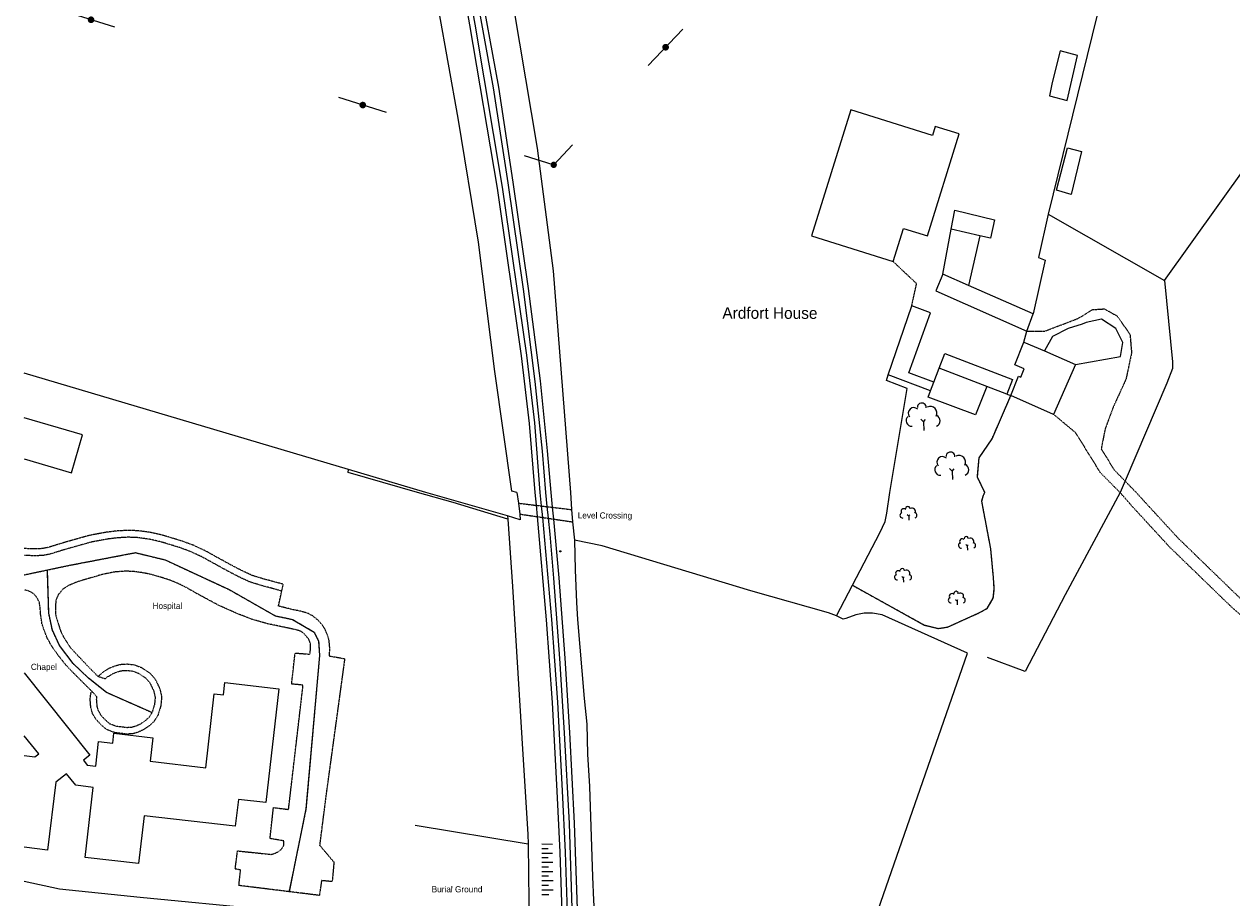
# Model space of a CAD drawing. Header units: metres. Extents: x 611948 to 1225781, y 656699 to 1316021.
# Tile 92 of 169: x 611948 to 612341, y 659311 to 659595. Entities that reach past the tile are written whole.
import ezdxf

# ---------------------------------------------------------------- set-up
doc = ezdxf.new("R2010")
doc.units = ezdxf.units.M
doc.linetypes.add('4696-06$0$PECK', pattern=[0.2, 0.1, -0.1])
doc.linetypes.add('4696-A$0$PECK', pattern=[0.2, 0.1, -0.1])
for name, color, linetype in [('4696-06$0$BLD_OTL_S', 253, 'Continuous'), ('4696-06$0$GEN_LIN_D', 253, 'Continuous'), ('4696-06$0$GEN_PCK_D', 253, '4696-06$0$PECK'), ('4696-06$0$LAND_SYMB', 253, 'Continuous'), ('4696-06$0$MNR_LN_DT', 253, 'Continuous'), ('4696-06$0$OTHER_SYM', 253, 'Continuous'), ('4696-06$0$POLE_SYMB', 253, 'Continuous'), ('4696-06$0$RAIL_STAND', 253, 'Continuous'), ('4696-06$0$ROADS_CTR', 253, 'Continuous'), ('4696-06$0$ROADS_PCK', 253, '4696-06$0$PECK'), ('4696-06$0$TOWNLAND', 253, 'Continuous'), ('4696-A$0$BLD_INN_W', 253, 'Continuous'), ('4696-A$0$BLD_OTL_S', 253, 'Continuous'), ('4696-A$0$GEN_LIN_D', 253, 'Continuous'), ('4696-A$0$GEN_PCK_D', 253, '4696-A$0$PECK'), ('4696-A$0$LAND_SYMB', 253, 'Continuous'), ('4696-A$0$POLE_SYMB', 253, 'Continuous'), ('4696-A$0$RAIL_STAND', 253, 'Continuous')]:
    doc.layers.add(name, color=color, linetype=linetype)
doc.styles.add('4696-06$0$STANDARD', font='txt')
doc.styles.add('4696-A$0$STANDARD', font='txt')

# ---------------------------------------------------------------- blocks, each defined once
blk = doc.blocks.new('4696-06$0$23', base_point=(149.185809, 307.333247))
for p, q in [((148.664547, 309.128064), (149.124049, 308.690441)), ((149.124049, 308.690441), (149.445702, 309.073361)), ((149.124049, 308.690441), (149.169999, 307.322874)), ((149.313569, 307.698886), (149.313569, 307.698886))]:
    blk.add_line(p, q)
for centre, radius, start, end in [((147.530482, 310.123129), 0.903805, 44.394719, 220.161368), ((148.832724, 311.050839), 0.714023, 354.391008, 541.210524), ((150.218607, 310.134934), 1.07549, 331.418139, 476.507497), ((147.180612, 308.892246), 0.897288, 128.278788, 274.496331), ((150.870267, 308.882439), 0.947498, 293.22782, 424.195061)]:
    blk.add_arc(centre, radius, start, end)
blk = doc.blocks.new('4696-06$0$13', base_point=(160450.170478, 242323.105036))
blk.add_circle((160450.170478, 242323.105036), 0.187958)
blk = doc.blocks.new('4696-06')
at = {"layer": '4696-06$0$BLD_OTL_S', "flags": 128}
for points in [[(611947.89, 659384.319), (611969.231, 659357.508), (611967.163, 659355.865), (611968.403, 659354.323), (611971.164, 659353.924), (611972.081, 659361.946), (611976.712, 659361.417), (611977.081, 659364.639), (611989.747, 659363.19), (611988.872, 659355.54), (612006.988, 659353.469), (612009.735, 659377.497), (612012.748, 659377.152), (612013.202, 659381.126), (612030.729, 659379.122), (612026.496, 659342.094), (612017.578, 659343.113), (612016.582, 659334.403), (611986.914, 659337.795), (611985.137, 659322.245), (611967.77, 659324.231), (611970.375, 659347.022), (611964.649, 659347.774), (611961.662, 659351.495), (611958.213, 659348.753), (611955.516, 659326.66), (611947.89, 659327.591)], [(611947.89, 659357.441), (611951.37, 659357.016), (611952.702, 659357.993), (611947.89, 659363.859)]]:
    blk.add_lwpolyline(points, dxfattribs=at)
at = {"layer": '4696-06$0$GEN_LIN_D', "flags": 128}
for points in [[(612105.196, 659434.309), (612087.41, 659439.701), (612075.862, 659442.991)], [(612105.119, 659435.369), (612078.545, 659442.991)], [(612108.196, 659442.991), (612108.677, 659439.514)], [(612125.582, 659442.991), (612125.971, 659437.422)], [(612217.363, 659412.798), (612226.312, 659429.84), (612227.952, 659433.553), (612228.506, 659436.29), (612229.462, 659442.991)], [(612304.41, 659442.991), (612286.514, 659409.669), (612273.564, 659384.765), (612261.282, 659389.268)], [(612109.1, 659435.971), (612109.27, 659434.089), (612105.119, 659435.369)], [(612108.677, 659439.514), (612109.1, 659435.971)], [(612125.971, 659437.422), (612126.313, 659433.423)], [(612105.119, 659435.369), (612105.196, 659434.309)], [(612105.196, 659434.309), (612106.78, 659412.374), (612110.198, 659355.975), (612111.737, 659331.858), (612111.824, 659328.616)], [(612126.313, 659433.423), (612126.883, 659427.479)], [(612212.172, 659402.841), (612209.516, 659403.835), (612184.303, 659411.023), (612135.878, 659425.672), (612126.883, 659427.479)], [(612126.883, 659427.479), (612127.135, 659417.854), (612127.562, 659407.247), (612127.914, 659401.683), (612130.105, 659375.923), (612130.904, 659367.596), (612131.195, 659357.851), (612131.843, 659347.343), (612132.736, 659317.927), (612133.098, 659310.383), (612133.915, 659298.054), (612134.423, 659291.569)], [(612212.172, 659402.841), (612217.363, 659412.798)], [(612216.398, 659280.393), (612254.787, 659390.701), (612227.019, 659403.206), (612223.921, 659403.781), (612221.18, 659403.755), (612218.436, 659403.189), (612215.229, 659402.005), (612214.328, 659401.829), (612212.172, 659402.841)], [(612111.824, 659328.616), (612075.123, 659334.695)], [(612111.824, 659328.616), (612112.274, 659291.28)], [(611947.89, 659316.557), (611959.37, 659314.058), (611985.648, 659311.334), (612026.102, 659307.42), (612052.909, 659302.663), (612067.562, 659300.268), (612079.576, 659298.208), (612094.232, 659295.118)]]:
    blk.add_lwpolyline(points, dxfattribs=at)
at = {"layer": '4696-06$0$GEN_PCK_D', "flags": 128}
for points in [[(612217.363, 659412.798), (612240.727, 659399.875), (612245.263, 659398.752), (612248.227, 659399.197), (612258.273, 659403.689), (612261.183, 659405.275), (612263.159, 659408.566), (612263.495, 659411.626), (612263.233, 659415.289), (612262.341, 659424.697), (612259.417, 659440.176), (612259.967, 659442.075), (612260.413, 659442.991)], [(612590.498, 659292.096), (612574.677, 659293.117), (612552.217, 659294.91), (612534.763, 659297.239), (612509.559, 659302.208), (612485.244, 659309.232), (612467.369, 659315.505), (612442.496, 659326.814), (612422.128, 659338.561), (612402.452, 659352.725), (612389.84, 659363.193), (612377.249, 659373.839), (612340.615, 659405.776), (612320.565, 659425.203), (612308.208, 659438.652), (612304.41, 659442.991)], [(612590.678, 659296.058), (612574.963, 659297.105), (612552.641, 659298.888), (612535.414, 659301.187), (612510.501, 659306.098), (612486.463, 659313.043), (612468.862, 659319.219), (612444.328, 659330.375), (612424.3, 659341.924), (612404.899, 659355.89), (612392.407, 659366.258), (612379.851, 659376.877), (612343.324, 659408.719), (612323.431, 659427.995), (612309.651, 659442.991)], [(612108.677, 659439.514), (612114.411, 659438.82)], [(612109.1, 659435.971), (612114.768, 659435.132)], [(612114.411, 659438.82), (612116.128, 659438.612)], [(612116.128, 659438.612), (612117.953, 659438.391)], [(612117.953, 659438.391), (612119.672, 659438.183)], [(612119.672, 659438.183), (612125.971, 659437.422)], [(612114.768, 659435.132), (612116.496, 659434.876)], [(612116.496, 659434.876), (612118.335, 659434.604)], [(612118.335, 659434.604), (612120.064, 659434.348)], [(612120.064, 659434.348), (612126.313, 659433.423)], [(612031.698, 659410.945), (612032.176, 659413.136), (612025.85, 659414.83), (612022.139, 659415.966), (612018.676, 659417.567), (612014.575, 659419.727), (612006.954, 659423.932), (612002.943, 659425.797), (611999.481, 659427.091), (611995.11, 659428.441), (611992.325, 659429.236), (611988.849, 659430.013), (611985.237, 659430.51), (611981.851, 659430.67), (611978.009, 659430.454), (611974.569, 659430.032), (611969.017, 659428.998), (611961.579, 659426.903), (611955.764, 659425.119), (611953.836, 659424.734), (611951.577, 659424.621), (611947.89, 659424.748)], [(611971.928, 659383.144), (611973.76, 659384.726), (611975.825, 659385.963), (611978.085, 659386.8), (611979.745, 659387.163), (611981.462, 659387.196), (611983.654, 659386.949), (611986.153, 659386.033), (611988.913, 659384.126), (611990.533, 659382.22), (611992.046, 659379.094), (611992.625, 659376.469), (611992.355, 659373.647), (611991.412, 659370.538), (611990.112, 659368.488), (611988.536, 659367.031), (611986.776, 659365.815), (611984.917, 659364.997), (611983.354, 659364.513), (611981.284, 659364.37), (611977.302, 659364.878), (611974.73, 659365.847), (611972.919, 659367.395), (611971.243, 659369.249), (611970.112, 659371.144), (611969.575, 659373.065), (611969.356, 659375.86), (611969.55, 659377.386), (611969.863, 659378.357)]]:
    blk.add_lwpolyline(points, dxfattribs=at)
at = {"layer": '4696-06$0$LAND_SYMB', "flags": 128}
for points in [[(612217.363, 659412.798), (612226.312, 659429.84), (612227.952, 659433.553), (612228.506, 659436.29), (612229.462, 659442.991)], [(612217.363, 659412.798), (612240.727, 659399.875), (612245.263, 659398.752), (612248.227, 659399.197), (612258.273, 659403.689), (612261.183, 659405.275), (612263.159, 659408.566), (612263.495, 659411.626), (612263.233, 659415.289), (612262.341, 659424.697), (612259.417, 659440.176), (612259.967, 659442.075), (612260.413, 659442.991)]]:
    blk.add_lwpolyline(points, dxfattribs=at)
at = {"layer": '4696-06$0$MNR_LN_DT', "flags": 128}
for points in [[(612116.263, 659328.694), (612119.724, 659328.577)], [(612116.264, 659327.2), (612118.357, 659327.201)], [(612116.264, 659325.707), (612119.782, 659325.709)], [(612116.265, 659324.213), (612118.394, 659324.214)], [(612116.265, 659322.719), (612119.842, 659322.72)], [(612116.266, 659321.226), (612118.43, 659321.227)], [(612116.267, 659319.732), (612119.903, 659319.733)], [(612116.267, 659318.238), (612118.467, 659318.239)], [(612116.268, 659316.745), (612119.963, 659316.746)], [(612116.268, 659315.25), (612118.504, 659315.251)], [(612116.269, 659313.756), (612120.024, 659313.758)], [(612116.27, 659312.263), (612118.541, 659312.264)]]:
    blk.add_lwpolyline(points, dxfattribs=at)
at = {"layer": '4696-06$0$RAIL_STAND', "flags": 128}
for points in [[(612114.007, 659442.991), (612114.411, 659438.82)], [(612115.699, 659442.991), (612116.128, 659438.612)], [(612117.489, 659442.991), (612117.953, 659438.391)], [(612119.18, 659442.991), (612119.672, 659438.183)], [(612114.411, 659438.82), (612114.768, 659435.132)], [(612116.128, 659438.612), (612116.496, 659434.876)], [(612117.953, 659438.391), (612118.335, 659434.604)], [(612119.672, 659438.183), (612120.064, 659434.348)], [(612114.768, 659435.132), (612117.757, 659401.571), (612119.66, 659374.64), (612121.214, 659345.8), (612122.194, 659325.945), (612123.374, 659290.122), (612123.409, 659285.422)], [(612116.496, 659434.876), (612119.452, 659401.706), (612121.356, 659374.746), (612122.912, 659345.887), (612123.893, 659326.015), (612125.073, 659290.155), (612125.115, 659284.524)], [(612118.335, 659434.604), (612118.859, 659429.413), (612120.086, 659415.101), (612122.094, 659388.961), (612123.612, 659364.845), (612125.143, 659335.351), (612126.206, 659304.316), (612126.724, 659283.678)], [(612120.064, 659434.348), (612120.551, 659429.571), (612121.78, 659415.239), (612123.79, 659389.079), (612125.308, 659364.942), (612126.841, 659335.424), (612127.906, 659304.366), (612128.464, 659285.015)]]:
    blk.add_lwpolyline(points, dxfattribs=at)
at = {"layer": '4696-06$0$ROADS_CTR', "flags": 128}
for points in [[(611955.458, 659417.795), (611962.65, 659419.309), (611984.082, 659423.419), (611993.77, 659421.07), (612014.614, 659411.382), (612029.587, 659402.868), (612035.165, 659401.694), (612042.211, 659397.584), (612043.679, 659394.648), (612043.973, 659389.95), (612039.569, 659340.041), (612034.057, 659313.129)], [(611947.89, 659416.202), (611955.458, 659417.795)], [(611989.471, 659371.381), (611974.687, 659377.913), (611968.815, 659382.611), (611963.824, 659387.308), (611959.42, 659393.18), (611957.072, 659398.171), (611955.897, 659403.749), (611955.458, 659417.795)]]:
    blk.add_lwpolyline(points, dxfattribs=at)
at = {"layer": '4696-06$0$ROADS_PCK', "flags": 128}
for points in [[(612031.698, 659410.945), (612025.232, 659412.676), (612021.337, 659413.869), (612017.683, 659415.558), (612013.501, 659417.761), (612005.95, 659421.928), (612002.077, 659423.729), (611998.757, 659424.969), (611994.472, 659426.294), (611991.773, 659427.064), (611988.451, 659427.807), (611985.031, 659428.277), (611981.861, 659428.427), (611978.208, 659428.222), (611974.915, 659427.817), (611969.505, 659426.809), (611962.234, 659424.76), (611956.295, 659422.941), (611954.113, 659422.505), (611951.616, 659422.38), (611947.89, 659422.504)], [(611955.458, 659417.795), (611962.65, 659419.309), (611984.082, 659423.419), (611993.77, 659421.07), (612014.614, 659411.382), (612029.587, 659402.868), (612035.165, 659401.694), (612042.211, 659397.584), (612043.679, 659394.648), (612043.973, 659389.95), (612039.569, 659340.041), (612034.057, 659313.129)], [(611947.89, 659416.202), (611955.458, 659417.795)], [(611989.471, 659371.381), (611974.687, 659377.913), (611968.815, 659382.611), (611963.824, 659387.308), (611959.42, 659393.18), (611957.072, 659398.171), (611955.897, 659403.749), (611955.458, 659417.795)], [(612034.057, 659313.129), (612017.739, 659315.141), (612018.294, 659320.214), (612016.547, 659320.493), (612017.301, 659326.396), (612028.247, 659325.264), (612029.591, 659325.648), (612030.767, 659326.264), (612031.746, 659327.117), (612032.332, 659328.127), (612032.401, 659329.65), (612027.879, 659330.413), (612028.995, 659340.491), (612033.905, 659339.881), (612038.626, 659380.313), (612034.91, 659380.685), (612036.039, 659390.767), (612040.808, 659390.386), (612041.068, 659391.93), (612041.077, 659393.705), (612040.582, 659395.031), (612039.774, 659396.202), (612038.765, 659397.221), (612037.862, 659397.832), (612036.397, 659398.317), (612026.926, 659400.314), (612021.944, 659401.75), (612017.523, 659403.447), (612011.105, 659406.298), (612004.732, 659409.739), (612000.873, 659411.936), (611997.932, 659413.402), (611995.267, 659414.485), (611992.442, 659415.386), (611988.956, 659416.38), (611986.253, 659416.918), (611983.293, 659417.298), (611980.735, 659417.381), (611977.432, 659417.127), (611973.647, 659416.407), (611965.286, 659413.957), (611962.284, 659412.705), (611960.463, 659411.485), (611959.038, 659409.804), (611958.28, 659408.133), (611958.109, 659406.572), (611958.043, 659404.821), (611958.163, 659402.944), (611959.741, 659397.922), (611960.988, 659395.457), (611962.824, 659392.63), (611968.216, 659386.881), (611971.928, 659383.144)], [(611969.863, 659378.357), (611965.562, 659382.613), (611961.615, 659386.686), (611958.909, 659390.086), (611956.889, 659392.941), (611955.424, 659395.607), (611954.458, 659398.026), (611953.694, 659400.311), (611953.257, 659403.277), (611953.055, 659405.703), (611952.832, 659407.253), (611952.184, 659408.599), (611951.384, 659409.641), (611950.183, 659410.591), (611948.798, 659411.142), (611947.89, 659411.21)], [(612044.098, 659328.145), (612046.12, 659344.078), (612052.254, 659388.833), (612047.169, 659389.695), (612047.337, 659392.163), (612047.094, 659394.89), (612046.622, 659396.433), (612045.948, 659398.154), (612044.832, 659399.903), (612043.621, 659401.325), (612041.83, 659402.787), (612040.066, 659403.716), (612037.772, 659404.368), (612035.407, 659404.843), (612030.626, 659406.026), (612031.698, 659410.945)], [(611971.928, 659383.144), (611974.301, 659382.431), (611974.989, 659383.025), (611976.733, 659384.069), (611978.675, 659384.789), (611979.991, 659385.077), (611981.365, 659385.103), (611983.17, 659384.899), (611985.184, 659384.161), (611987.498, 659382.562), (611988.767, 659381.069), (611990.057, 659378.404), (611990.513, 659376.34), (611990.294, 659374.054), (611989.471, 659371.381)], [(611989.471, 659371.381), (611988.492, 659369.838), (611987.226, 659368.667), (611985.751, 659367.648), (611984.184, 659366.959), (611982.968, 659366.582), (611981.345, 659366.47), (611977.809, 659366.921), (611975.81, 659367.674), (611974.379, 659368.897), (611972.932, 659370.497), (611972.05, 659371.975), (611971.643, 659373.431), (611971.457, 659375.809), (611971.555, 659376.576), (611969.863, 659378.357)], [(612044.098, 659328.145), (612048.664, 659322.723), (612048.113, 659316.394), (612044.636, 659316.737), (612043.943, 659311.911), (612034.057, 659313.129)]]:
    blk.add_lwpolyline(points, dxfattribs=at)
at = {"layer": '4696-06$0$TOWNLAND', "flags": 128}
blk.add_lwpolyline([(611947.89, 659316.557), (611959.37, 659314.058), (611985.648, 659311.334), (612026.102, 659307.42), (612052.909, 659302.663), (612067.562, 659300.268), (612079.576, 659298.208), (612094.232, 659295.118)], dxfattribs=at)
at = {"layer": '4696-06$0$LAND_SYMB'}
for p in [(612235.717, 659434.014), (612254.755, 659424.234), (612233.936, 659413.855), (612251.425, 659406.405)]:
    blk.add_blockref('4696-06$0$23', p, dxfattribs=at)
at = {"layer": '4696-06$0$POLE_SYMB'}
blk.add_blockref('4696-06$0$13', (612122.344, 659423.859), dxfattribs=at)
at = {"layer": '4696-06$0$BLD_OTL_S', "style": '4696-06$0$STANDARD'}
for s, p in [('Hospital', (611989.655, 659405.123)), ('Chapel', (611950.076, 659385.265))]:
    blk.add_text(s, height=2, rotation=-0.1, dxfattribs=at).set_placement(p)
at = {"layer": '4696-06$0$OTHER_SYM', "style": '4696-06$0$STANDARD'}
blk.add_text('Burial Ground', height=2, rotation=-0.1, dxfattribs=at).set_placement((612080.47, 659312.929))
at = {"layer": '4696-06$0$RAIL_STAND', "style": '4696-06$0$STANDARD'}
blk.add_text('Level Crossing', height=2, rotation=-0.1, dxfattribs=at).set_placement((612127.98, 659434.535))
blk = doc.blocks.new('4696-A$0$23', base_point=(149.185809, 307.333247))
for p, q in [((148.664547, 309.128064), (149.124049, 308.690441)), ((149.124049, 308.690441), (149.445702, 309.073361)), ((149.124049, 308.690441), (149.169999, 307.322874)), ((149.313569, 307.698886), (149.313569, 307.698886))]:
    blk.add_line(p, q)
for centre, radius, start, end in [((147.530482, 310.123129), 0.903805, 44.394719, 220.161368), ((148.832724, 311.050839), 0.714023, 354.391008, 541.210524), ((150.218607, 310.134934), 1.07549, 331.418139, 476.507497), ((147.180612, 308.892246), 0.897288, 128.278788, 274.496331), ((150.870267, 308.882439), 0.947498, 293.22782, 424.195061)]:
    blk.add_arc(centre, radius, start, end)
blk = doc.blocks.new('4696-A$0$36', base_point=(144.988486, 310.919762))
blk.add_line((140.875383, 310.92339), (149.050238, 310.92339))
at = {"const_width": 0.539928}
blk.add_lwpolyline([(144.673376, 310.923808, 1), (145.213304, 310.923808, 1)], format="xyb", close=True, dxfattribs=at)
blk = doc.blocks.new('4696-A$0$30', base_point=(144.876269, 313.485642))
blk.add_line((144.905875, 313.497659), (149.765037, 313.497659))
blk = doc.blocks.new('4696-A$0$37', base_point=(145.909475, 308.83511))
blk.add_line((145.962562, 308.791096), (150.424369, 308.791096))
at = {"const_width": 0.51646}
blk.add_lwpolyline([(145.704332, 308.791096, 1), (146.220792, 308.791096, 1)], format="xyb", close=True, dxfattribs=at)
blk = doc.blocks.new('4696-A')
at = {"layer": '4696-A$0$BLD_INN_W', "flags": 128}
for points in [[(612255.105, 659510.313), (612246.723, 659513.981)], [(612261.116, 659477.487), (612245.574, 659483.424)], [(612242.749, 659476.093), (612243.828, 659478.892)]]:
    blk.add_lwpolyline(points, dxfattribs=at)
at = {"layer": '4696-A$0$BLD_OTL_S', "flags": 128}
for points in [[(612284.924, 659586.651), (612282.32, 659576.39), (612281.493, 659572.051), (612287.175, 659570.536), (612290.607, 659585.135), (612284.924, 659586.651)], [(612230.571, 659518.132), (612233.941, 659528.876), (612241.724, 659526.443), (612252.112, 659559.631), (612244.309, 659562.074), (612243.383, 659559.121), (612216.857, 659567.423), (612204.024, 659526.448), (612230.571, 659518.132)], [(612291.895, 659553.893), (612288.47, 659539.97), (612283.681, 659541.28), (612287.316, 659555.118), (612291.895, 659553.893)], [(612246.723, 659513.981), (612249.515, 659528.619)], [(612258.809, 659526.427), (612249.515, 659528.619)], [(612258.809, 659526.427), (612255.105, 659510.313)], [(612246.723, 659513.981), (612244.471, 659508.583), (612274.127, 659495.446)], [(612276.142, 659501.106), (612255.105, 659510.313)], [(612228.936, 659481.233), (612236.638, 659503.727)], [(612243.828, 659478.892), (612235.659, 659481.927), (612242.785, 659501.439), (612236.638, 659503.727)], [(612274.127, 659495.446), (612276.142, 659501.106)], [(612268.925, 659474.49), (612271.363, 659480.796), (612272.144, 659480.473), (612273.198, 659483.232), (612270.141, 659484.532), (612273.147, 659491.849)], [(612273.147, 659491.849), (612279.813, 659489.107)], [(612245.574, 659483.424), (612247.386, 659488.235), (612269.45, 659479.79), (612267.572, 659475.021)], [(612279.813, 659489.107), (612289.906, 659484.613)], [(612243.828, 659478.892), (612245.574, 659483.424)], [(612289.906, 659484.613), (612282.786, 659468.4)], [(612242.749, 659476.093), (612228.936, 659481.233)], [(612261.116, 659477.487), (612257.422, 659468.25), (612241.951, 659474.023), (612242.749, 659476.093)], [(612267.572, 659475.021), (612261.116, 659477.487)], [(612282.786, 659468.4), (612268.925, 659474.49)], [(611947.89, 659453.886), (611963.301, 659449.403), (611966.889, 659461.742), (611947.89, 659467.268)]]:
    blk.add_lwpolyline(points, dxfattribs=at)
at = {"layer": '4696-A$0$GEN_LIN_D', "flags": 128}
for points in [[(612108.194, 659442.991), (612106.586, 659443.372), (612101.022, 659482.348), (612095.723, 659524.369), (612089.095, 659564.701), (612079.672, 659617.545), (612080.128, 659635.41), (612074.817, 659669.135), (612073.1, 659678.005)], [(612092.042, 659670.641), (612096.687, 659637.495), (612103.287, 659623.43), (612114.736, 659554.983), (612120.009, 659515.089), (612125.582, 659442.991)], [(612300.075, 659611.262), (612281.072, 659533.475)], [(612318.842, 659511.957), (612345.305, 659548.95), (612347.012, 659552.907)], [(612249.515, 659528.619), (612250.694, 659534.809), (612263.558, 659531.709), (612262.28, 659525.765), (612258.809, 659526.427)], [(612281.072, 659533.475), (612277.913, 659519.438), (612280.038, 659518.591), (612276.142, 659501.106)], [(612281.072, 659533.475), (612318.842, 659511.957)], [(612318.842, 659511.957), (612321.486, 659485.443), (612321.512, 659483.316), (612319.663, 659478.524), (612306.017, 659446.733)], [(612289.906, 659484.613), (612304.594, 659487.249), (612305.347, 659491.768), (612303.088, 659496.288), (612298.329, 659499.378), (612293.413, 659498.283), (612292.046, 659497.717), (612287.58, 659496.284), (612282.398, 659493.728), (612279.813, 659489.107)], [(612273.147, 659491.849), (612274.127, 659495.446)], [(612053.415, 659450.462), (611947.89, 659481.829)], [(612229.462, 659442.991), (612235.168, 659476.807), (612228.381, 659479.471), (612228.936, 659481.233)], [(612267.572, 659475.021), (612268.925, 659474.49)], [(612075.86, 659442.991), (612053.277, 659449.474), (612053.415, 659450.462)], [(612078.543, 659442.991), (612053.415, 659450.462)], [(612306.017, 659446.733), (612304.41, 659442.991)]]:
    blk.add_lwpolyline(points, dxfattribs=at)
at = {"layer": '4696-A$0$GEN_PCK_D', "flags": 128}
for points in [[(612236.638, 659503.727), (612238.223, 659510.907), (612230.571, 659518.132)], [(612274.127, 659495.446), (612279.842, 659495.446), (612290.752, 659499.602), (612295.428, 659502.46), (612299.325, 659502.72), (612303.481, 659500.381), (612307.637, 659494.407), (612308.157, 659488.432), (612306.338, 659479.86), (612302.182, 659470.768), (612299.584, 659463.754), (612298.275, 659457.218), (612302.418, 659450.438), (612306.017, 659446.733)], [(612260.413, 659442.991), (612257.994, 659447.967), (612258.55, 659454.24), (612262.752, 659460.481), (612268.925, 659474.49)], [(612304.41, 659442.991), (612298.044, 659449.397), (612289.992, 659462.386), (612282.786, 659468.4)], [(612306.017, 659446.733), (612309.651, 659442.991)]]:
    blk.add_lwpolyline(points, dxfattribs=at)
at = {"layer": '4696-A$0$LAND_SYMB', "flags": 128}
for points in [[(612229.462, 659442.991), (612235.168, 659476.807), (612228.381, 659479.471), (612228.936, 659481.233)], [(612242.749, 659476.093), (612228.936, 659481.233)], [(612261.116, 659477.487), (612257.422, 659468.25), (612241.951, 659474.023), (612242.749, 659476.093)], [(612267.572, 659475.021), (612261.116, 659477.487)], [(612267.572, 659475.021), (612268.925, 659474.49)], [(612260.413, 659442.991), (612257.994, 659447.967), (612258.55, 659454.24), (612262.752, 659460.481), (612268.925, 659474.49)]]:
    blk.add_lwpolyline(points, dxfattribs=at)
at = {"layer": '4696-A$0$RAIL_STAND', "flags": 128}
for points in [[(612075.27, 659695.93), (612081.143, 659664.026), (612086.863, 659628.364), (612092.819, 659595.068), (612101.731, 659541.998), (612109.575, 659487.476), (612112.178, 659465.467), (612114.007, 659442.991)], [(612076.886, 659696.543), (612082.815, 659664.334), (612088.539, 659628.648), (612094.493, 659595.358), (612103.41, 659542.26), (612111.261, 659487.697), (612113.866, 659465.667), (612115.699, 659442.991)], [(612078.561, 659697.178), (612080.569, 659685.04), (612093.919, 659610.651), (612100.495, 659574.574), (612105.188, 659543.713), (612110.206, 659509.084), (612114.065, 659479.138), (612116.384, 659456.391), (612117.489, 659442.991)], [(612079.981, 659697.717), (612081.959, 659685.179), (612089.041, 659647.515), (612095.591, 659610.953), (612102.172, 659574.854), (612106.87, 659543.962), (612111.889, 659509.315), (612115.754, 659479.332), (612118.077, 659456.547), (612119.18, 659442.991)]]:
    blk.add_lwpolyline(points, dxfattribs=at)
at = {"layer": '4696-A$0$LAND_SYMB', "xscale": 2, "yscale": 2}
for p in [(612240.606, 659463.221), (612249.922, 659447.254)]:
    blk.add_blockref('4696-A$0$23', p, dxfattribs=at)
at = {"layer": '4696-A$0$POLE_SYMB', "xscale": 2, "yscale": 2}
for name, p, rotation in [('4696-A$0$36', (611969.578, 659596.8), 162.5690000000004), ('4696-A$0$36', (612156.503, 659587.768), 226.3700000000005), ('4696-A$0$36', (612057.963, 659569.049), 162.5690000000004), ('4696-A$0$37', (612120.02, 659549.551), 46.78500000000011), ('4696-A$0$30', (612120.02, 659549.551), 162.5580000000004)]:
    blk.add_blockref(name, p, dxfattribs=dict(at, rotation=rotation))
at = {"layer": '4696-A$0$BLD_OTL_S', "style": '4696-A$0$STANDARD'}
blk.add_text('Ardfort House', height=3.75, rotation=-0.1, dxfattribs=at).set_placement((612175.032, 659499.512))
blk = doc.blocks.new('OS Mapping')
for name in ['4696-A', '4696-06']:
    blk.add_blockref(name, (0, 0))

msp = doc.modelspace()

# ---------------------------------------------------------------- block references
msp.add_blockref('OS Mapping', (0, 0))

doc.saveas('drawing.dxf')
